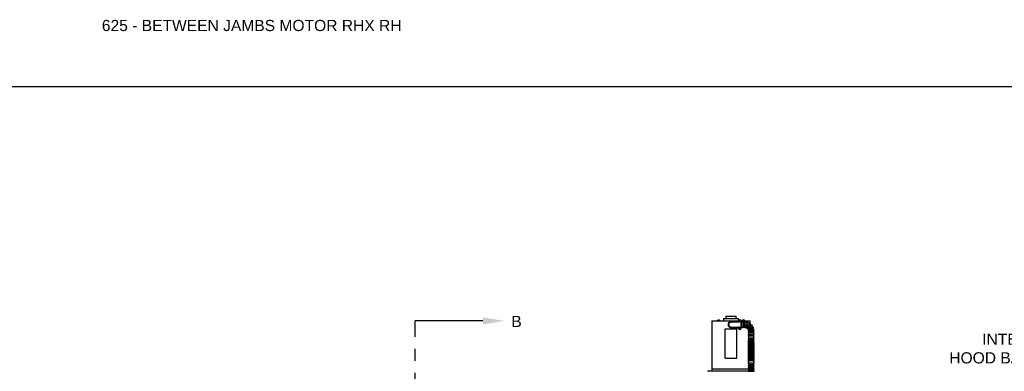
# Model space of a CAD drawing. Header units: inches. Extents: x 169.6 to 213.7, y 195.1 to 247.7.
# Tile 26 of 48: x 200.7 to 209, y 205.4 to 208.4. Entities that reach past the tile are written whole.
import ezdxf
from ezdxf import colors
from ezdxf.entities.mleader import LeaderData, LeaderLine
from ezdxf.math import Vec2, Vec3

# ---------------------------------------------------------------- set-up
doc = ezdxf.new("R2010")
doc.units = ezdxf.units.IN
doc.header["$LTSCALE"] = 0.25
doc.header["$MEASUREMENT"] = 0
doc.linetypes.add('CENTER', pattern=[2, 1.25, -0.25, 0.25, -0.25])
for name, color, linetype in [('ANNOTATIONS', 1, 'Continuous'), ('RHX RH F.O.H.', 7, 'Continuous'), ('SECTION CUTS', 6, 'CENTER')]:
    doc.layers.add(name, color=color, linetype=linetype)
doc.styles.add('ARIAL', font='arial.ttf', dxfattribs={"height": 0.09375})
doc.styles.get("Standard").update_dxf_attribs({"font": 'romans.shx'})

msp = doc.modelspace()

# ---------------------------------------------------------------- linework, layer by layer
at = {"layer": 'defpoints'}
msp.add_lwpolyline([(213.72204, 195.07023), (194.25216, 195.07023), (194.25216, 207.80534), (213.72204, 207.80534)], close=True, dxfattribs=at)
at = {"layer": 'RHX RH F.O.H.', "linetype": 'Continuous'}
for p, q in [((206.55689, 205.83908), (206.78213, 205.83908)), ((206.60443, 205.84063), (206.62513, 205.84063)), ((206.60697, 205.84637), (206.60697, 205.84263)), ((206.60697, 205.84263), (206.60697, 205.84637)), ((206.60697, 205.84063), (206.60697, 205.84606)), ((206.60697, 205.84263), (206.60697, 205.84263)), ((206.60698, 205.84606), (206.60743, 205.84606)), ((206.60698, 205.84606), (206.60698, 205.84063)), ((206.60743, 205.84663), (206.62213, 205.84663)), ((206.60743, 205.84063), (206.60743, 205.84606)), ((206.61479, 205.84063), (206.61479, 205.84606)), ((206.62215, 205.84606), (206.62215, 205.84063)), ((206.62215, 205.84606), (206.6226, 205.84606)), ((206.6226, 205.84063), (206.6226, 205.84606)), ((206.65464, 205.85808), (206.78264, 205.85808)), ((206.67629, 205.87808), (206.76099, 205.87808)), ((206.76539, 205.83515), (206.71864, 205.83108)), ((206.71864, 205.82858), (206.76539, 205.83265)), ((206.78189, 205.83658), (206.76539, 205.83515)), ((206.76539, 205.83265), (206.76539, 205.83515)), ((206.76539, 205.83265), (206.78189, 205.83408)), ((206.78189, 205.83033), (206.78189, 205.83673)), ((206.78907, 205.8362), (206.79308, 205.83625)), ((206.78925, 205.83809), (206.79318, 205.83727)), ((206.79226, 205.83232), (206.79308, 205.83625)), ((206.79253, 205.83579), (206.79308, 205.83625)), ((206.79318, 205.83727), (206.79273, 205.83782)), ((206.79318, 205.83727), (206.79308, 205.83625)), ((206.7941, 205.83615), (206.79308, 205.83625)), ((206.79313, 205.84128), (206.79318, 205.83727)), ((206.79318, 205.83727), (206.7942, 205.83717)), ((206.7941, 205.83615), (206.7942, 205.83717)), ((206.79415, 205.83213), (206.7941, 205.83615)), ((206.7941, 205.83615), (206.79456, 205.8356)), ((206.79803, 205.83533), (206.7941, 205.83615)), ((206.79502, 205.8411), (206.7942, 205.83717)), ((206.79475, 205.83762), (206.7942, 205.83717)), ((206.79822, 205.83722), (206.7942, 205.83717)), ((206.80515, 205.83908), (206.88039, 205.83908)), ((206.80539, 205.83708), (206.80539, 205.83708)), ((206.80539, 205.77893), (206.80539, 205.83673)), ((206.81215, 205.84063), (206.83285, 205.84063)), ((206.81401, 205.84063), (206.81401, 205.84606)), ((206.81431, 205.84063), (206.81431, 205.84606)), ((206.81501, 205.84663), (206.83, 205.84663)), ((206.81644, 205.84606), (206.81718, 205.84606)), ((206.81644, 205.84606), (206.81644, 205.84063)), ((206.81718, 205.84063), (206.81718, 205.84606)), ((206.81897, 205.84263), (206.81897, 205.84637)), ((206.81897, 205.84263), (206.82186, 205.84263)), ((206.82186, 205.84637), (206.82186, 205.84263)), ((206.82364, 205.84606), (206.82463, 205.84606)), ((206.82364, 205.84606), (206.82364, 205.84063)), ((206.82463, 205.84063), (206.82463, 205.84606)), ((206.83069, 205.84063), (206.83069, 205.84606)), ((206.83099, 205.84063), (206.83099, 205.84606)), ((206.66864, 205.52596), (206.66864, 205.77346)), ((206.66864, 205.77346), (206.76864, 205.77346)), ((206.76539, 205.78302), (206.71864, 205.78708)), ((206.71864, 205.78458), (206.76539, 205.78052)), ((206.74351, 205.83075), (206.78189, 205.83075)), ((206.78189, 205.78492), (206.74351, 205.78492)), ((206.76539, 205.78052), (206.76539, 205.78302)), ((206.78189, 205.78158), (206.76539, 205.78302)), ((206.76539, 205.78052), (206.78189, 205.77908)), ((206.76864, 205.52596), (206.76864, 205.77346)), ((206.78189, 205.83033), (206.78874, 205.83033)), ((206.78877, 205.78534), (206.78189, 205.78534)), ((206.78189, 205.78534), (206.78189, 205.77893)), ((206.78904, 205.77867), (206.79301, 205.77929)), ((206.78954, 205.77684), (206.79328, 205.7783)), ((206.79154, 205.78303), (206.79301, 205.77929)), ((206.79301, 205.77929), (206.79239, 205.77965)), ((206.79292, 205.77768), (206.79328, 205.7783)), ((206.79301, 205.77929), (206.794, 205.77956)), ((206.79301, 205.77929), (206.79328, 205.7783)), ((206.79427, 205.77857), (206.79328, 205.7783)), ((206.7939, 205.77434), (206.79328, 205.7783)), ((206.79338, 205.78353), (206.794, 205.77956)), ((206.79774, 205.78103), (206.794, 205.77956)), ((206.79436, 205.78018), (206.794, 205.77956)), ((206.79427, 205.77857), (206.794, 205.77956)), ((206.79824, 205.77919), (206.79427, 205.77857)), ((206.79427, 205.77857), (206.79489, 205.77822)), ((206.79574, 205.77483), (206.79427, 205.77857)), ((206.80539, 205.78534), (206.79851, 205.78534)), ((206.79855, 205.83033), (206.80539, 205.83033)), ((206.80539, 205.77858), (206.80539, 205.77858)), ((206.80605, 205.78576), (206.80605, 205.82951)), ((206.81709, 205.82951), (206.81709, 205.78576)), ((206.82334, 205.78576), (206.82334, 205.82951)), ((206.83272, 205.82951), (206.83272, 205.78576)), ((206.83897, 205.82876), (206.83897, 205.82951)), ((206.8959, 205.79938), (206.89584, 205.79934)), ((206.86543, 205.74701), (206.90918, 205.74701)), ((206.90918, 205.74076), (206.86543, 205.74076)), ((206.86543, 205.73138), (206.90918, 205.73138)), ((206.90918, 205.72513), (206.86543, 205.72513)), ((206.86543, 205.71576), (206.90918, 205.71576)), ((206.90918, 205.70951), (206.86543, 205.70951)), ((206.86543, 205.69752), (206.90918, 205.69752)), ((206.90918, 205.69127), (206.86543, 205.69127)), ((206.86543, 205.67564), (206.86543, 205.66864)), ((206.90918, 205.66862), (206.90918, 205.67563)), ((206.86543, 205.66046), (206.86543, 205.65726)), ((206.90918, 205.65728), (206.90918, 205.66049)), ((206.66864, 205.52596), (206.76864, 205.52596)), ((206.86286, 205.43433), (206.55689, 205.43433)), ((206.86543, 205.49495), (206.86543, 205.48695)), ((206.86543, 205.47982), (206.86543, 205.47543)), ((206.90918, 205.47048), (206.86543, 205.47048)), ((206.86543, 205.46423), (206.90918, 205.46423)), ((206.90918, 205.45486), (206.86543, 205.45486)), ((206.86543, 205.44861), (206.90918, 205.44861)), ((206.90918, 205.43923), (206.86543, 205.43923)), ((206.86543, 205.43298), (206.90918, 205.43298)), ((206.90918, 205.42361), (206.86543, 205.42361)), ((206.90918, 205.48696), (206.90918, 205.49493)), ((206.90918, 205.47543), (206.90918, 205.47985)), ((206.91543, 205.41616), (206.52168, 205.41616)), ((206.86543, 205.41736), (206.90918, 205.41736))]:
    msp.add_line(p, q, dxfattribs=at)
at = {"layer": 'RHX RH F.O.H.', "linetype": 'Continuous', "flags": 128}
for points in [[(206.72601, 205.78394), (206.72287, 205.78319), (206.71864, 205.78283)], [(206.90523, 205.7791), (206.90538, 205.77916), (206.90552, 205.77921), (206.90563, 205.77925), (206.90573, 205.77928), (206.9058, 205.77931), (206.90585, 205.77933), (206.90588, 205.77934), (206.90589, 205.77934)], [(206.90918, 205.64709), (206.90916, 205.64767), (206.90863, 205.64996), (206.90742, 205.65216), (206.90556, 205.65419), (206.90311, 205.656), (206.90016, 205.65752), (206.89679, 205.65871), (206.89312, 205.65952), (206.88926, 205.65993), (206.88534, 205.65993), (206.88148, 205.65952), (206.87781, 205.65871), (206.87444, 205.65752), (206.87149, 205.656), (206.86905, 205.65419), (206.86719, 205.65216), (206.86598, 205.64996), (206.86545, 205.64767), (206.86543, 205.64709)], [(206.90918, 205.63447), (206.90916, 205.63505), (206.90863, 205.63734), (206.90742, 205.63954), (206.90556, 205.64157), (206.90311, 205.64338), (206.90016, 205.6449), (206.89679, 205.64609), (206.89312, 205.6469), (206.88926, 205.64731), (206.88534, 205.64731), (206.88148, 205.6469), (206.87781, 205.64609), (206.87444, 205.6449), (206.87149, 205.64338), (206.86905, 205.64157), (206.86719, 205.63954), (206.86598, 205.63734), (206.86545, 205.63505), (206.86543, 205.63447)], [(206.90918, 205.62185), (206.90916, 205.62242), (206.90863, 205.62472), (206.90742, 205.62692), (206.90556, 205.62895), (206.90311, 205.63076), (206.90016, 205.63228), (206.89679, 205.63347), (206.89312, 205.63428), (206.88926, 205.63469), (206.88534, 205.63469), (206.88148, 205.63428), (206.87781, 205.63347), (206.87444, 205.63228), (206.87149, 205.63076), (206.86905, 205.62895), (206.86719, 205.62692), (206.86598, 205.62472), (206.86545, 205.62242), (206.86543, 205.62185)], [(206.90918, 205.60923), (206.90916, 205.6098), (206.90863, 205.6121), (206.90742, 205.61429), (206.90556, 205.61633), (206.90311, 205.61814), (206.90016, 205.61966), (206.89679, 205.62085), (206.89312, 205.62166), (206.88926, 205.62207), (206.88534, 205.62207), (206.88148, 205.62166), (206.87781, 205.62085), (206.87444, 205.61966), (206.87149, 205.61814), (206.86905, 205.61633), (206.86719, 205.61429), (206.86598, 205.6121), (206.86545, 205.6098), (206.86543, 205.60923)], [(206.90918, 205.59661), (206.90916, 205.59718), (206.90863, 205.59948), (206.90742, 205.60167), (206.90556, 205.60371), (206.90311, 205.60552), (206.90016, 205.60704), (206.89679, 205.60822), (206.89312, 205.60904), (206.88926, 205.60945), (206.88534, 205.60945), (206.88148, 205.60904), (206.87781, 205.60822), (206.87444, 205.60704), (206.87149, 205.60552), (206.86905, 205.60371), (206.86719, 205.60167), (206.86598, 205.59948), (206.86545, 205.59718), (206.86543, 205.59661)], [(206.90918, 205.58398), (206.90916, 205.58456), (206.90863, 205.58685), (206.90742, 205.58905), (206.90556, 205.59109), (206.90311, 205.5929), (206.90016, 205.59442), (206.89679, 205.5956), (206.89312, 205.59642), (206.88926, 205.59683), (206.88534, 205.59683), (206.88148, 205.59642), (206.87781, 205.5956), (206.87444, 205.59442), (206.87149, 205.5929), (206.86905, 205.59109), (206.86719, 205.58905), (206.86598, 205.58685), (206.86545, 205.58456), (206.86543, 205.58398)], [(206.90918, 205.57136), (206.90916, 205.57194), (206.90863, 205.57423), (206.90742, 205.57643), (206.90556, 205.57847), (206.90311, 205.58028), (206.90016, 205.5818), (206.89679, 205.58298), (206.89312, 205.5838), (206.88926, 205.58421), (206.88534, 205.58421), (206.88148, 205.5838), (206.87781, 205.58298), (206.87444, 205.5818), (206.87149, 205.58028), (206.86905, 205.57847), (206.86719, 205.57643), (206.86598, 205.57423), (206.86545, 205.57194), (206.86543, 205.57136)], [(206.90918, 205.49132), (206.91064, 205.49293), (206.91172, 205.49485), (206.91225, 205.49686), (206.91219, 205.49907), (206.91155, 205.50111), (206.91038, 205.50298), (206.90868, 205.50473), (206.90641, 205.50634), (206.90359, 205.50775), (206.90037, 205.50891), (206.89685, 205.50978), (206.89312, 205.51036), (206.88926, 205.51066), (206.88536, 205.51066), (206.88151, 205.51037), (206.87779, 205.50979), (206.87429, 205.50893), (206.87109, 205.50779), (206.86824, 205.50636), (206.86581, 205.50463), (206.8641, 205.50283), (206.86297, 205.50091), (206.86239, 205.49891), (206.8623, 205.49779)], [(206.90918, 205.55874), (206.90916, 205.55932), (206.90863, 205.56161), (206.90742, 205.56381), (206.90556, 205.56585), (206.90311, 205.56766), (206.90016, 205.56918), (206.89679, 205.57036), (206.89312, 205.57118), (206.88926, 205.57159), (206.88534, 205.57159), (206.88148, 205.57118), (206.87781, 205.57036), (206.87444, 205.56918), (206.87149, 205.56766), (206.86905, 205.56585), (206.86719, 205.56381), (206.86598, 205.56161), (206.86545, 205.55932), (206.86543, 205.55874)], [(206.90918, 205.54612), (206.90916, 205.5467), (206.90863, 205.54899), (206.90742, 205.55119), (206.90556, 205.55323), (206.90311, 205.55504), (206.90016, 205.55656), (206.89679, 205.55774), (206.89312, 205.55856), (206.88926, 205.55897), (206.88534, 205.55897), (206.88148, 205.55856), (206.87781, 205.55774), (206.87444, 205.55656), (206.87149, 205.55504), (206.86905, 205.55323), (206.86719, 205.55119), (206.86598, 205.54899), (206.86545, 205.5467), (206.86543, 205.54612)], [(206.90918, 205.5335), (206.90916, 205.53408), (206.90863, 205.53637), (206.90742, 205.53857), (206.90556, 205.54061), (206.90311, 205.54242), (206.90016, 205.54394), (206.89679, 205.54512), (206.89312, 205.54593), (206.88926, 205.54635), (206.88534, 205.54635), (206.88148, 205.54593), (206.87781, 205.54512), (206.87444, 205.54394), (206.87149, 205.54242), (206.86905, 205.54061), (206.86719, 205.53857), (206.86598, 205.53637), (206.86545, 205.53408), (206.86543, 205.5335)], [(206.90918, 205.52088), (206.90916, 205.52146), (206.90863, 205.52375), (206.90742, 205.52595), (206.90556, 205.52799), (206.90311, 205.52979), (206.90016, 205.53132), (206.89679, 205.5325), (206.89312, 205.53331), (206.88926, 205.53373), (206.88534, 205.53373), (206.88148, 205.53331), (206.87781, 205.5325), (206.87444, 205.53132), (206.87149, 205.52979), (206.86905, 205.52799), (206.86719, 205.52595), (206.86598, 205.52375), (206.86545, 205.52146), (206.86543, 205.52088)], [(206.90918, 205.50826), (206.90916, 205.50884), (206.90863, 205.51113), (206.90742, 205.51333), (206.90556, 205.51537), (206.90311, 205.51717), (206.90016, 205.5187), (206.89679, 205.51988), (206.89312, 205.52069), (206.88926, 205.52111), (206.88534, 205.52111), (206.88148, 205.52069), (206.87781, 205.51988), (206.87444, 205.5187), (206.87149, 205.51717), (206.86905, 205.51537), (206.86719, 205.51333), (206.86598, 205.51113), (206.86545, 205.50884), (206.86543, 205.50826)]]:
    msp.add_lwpolyline(points, dxfattribs=at)
at = {"layer": 'RHX RH F.O.H.', "linetype": 'Continuous'}
for centre, radius, start, end in [((206.71864, 205.80783), 0.025, 72.865951, 270), ((206.71864, 205.80783), 0.02325, 90, 270), ((206.79364, 205.83673), 0.01175, 0, 180), ((206.79364, 205.83671), 0.00805, 296.967517, 243.032464), ((206.80886, 205.83524), 0.01982, 171.724846, 177.226654), ((206.80676, 205.9735), 0.13843, 262.658654, 264.101907), ((206.78033, 205.70028), 0.1381, 84.848654, 86.295382), ((206.93038, 205.82337), 0.13841, 174.850261, 176.293774), ((206.79511, 205.8519), 0.01979, 261.720947, 267.23051), ((206.93037, 205.8236), 0.13837, 172.657611, 174.101486), ((206.79217, 205.82151), 0.01979, 81.720932, 87.230568), ((206.65697, 205.84981), 0.13832, 352.657197, 354.101661), ((206.80696, 205.97314), 0.1381, 264.848654, 266.295382), ((206.6569, 205.85005), 0.13841, 354.850261, 356.293774), ((206.78053, 205.69992), 0.13844, 82.658678, 84.101884), ((206.77842, 205.83818), 0.01982, 351.725236, 357.226264), ((206.82022, 205.82951), 0.00312, 0, 180), ((206.83584, 205.82951), 0.00312, 0, 180), ((206.71864, 205.80783), 0.02075, 90, 270), ((206.79364, 205.77893), 0.01175, 180, 0), ((206.79364, 205.77893), 0.00805, 116.57246, 63.42754), ((206.82938, 205.64659), 0.1381, 105.53307, 106.979782), ((206.80841, 205.78293), 0.01983, 192.409835, 197.910238), ((206.75758, 205.91161), 0.13851, 283.342901, 284.785345), ((206.79764, 205.76416), 0.01984, 102.411161, 107.908601), ((206.92623, 205.81497), 0.13842, 193.341992, 194.785436), ((206.9262, 205.81473), 0.13833, 195.534265, 196.978587), ((206.66109, 205.74314), 0.13832, 15.53407, 16.978551), ((206.78964, 205.79371), 0.01984, 282.411161, 287.908601), ((206.82971, 205.64625), 0.13852, 103.342891, 104.785297), ((206.7579, 205.9113), 0.13813, 285.533191, 286.979661), ((206.66102, 205.74288), 0.13846, 13.342197, 14.785231), ((206.77887, 205.77493), 0.01983, 12.410211, 17.909862), ((206.82022, 205.78576), 0.00312, 180, 0), ((206.83584, 205.78576), 0.00313, 180, 0), ((206.8373, 205.75763), 0.02812, 80.067092, 86.623475), ((206.8373, 205.75763), 0.07187, 76.261927, 88.651946), ((206.84516, 205.78464), 0.00313, 166.953055, 340.583578), ((206.8373, 205.75763), 0.02812, 62.171306, 67.420747), ((206.85309, 205.78091), 0.00313, 149.048124, 325.863385), ((206.85739, 205.82664), 0.00313, 343.768316, 163.768316), ((206.8373, 205.75763), 0.02812, 44.303924, 49.542369), ((206.85948, 205.77493), 0.00313, 131.143193, 304.773715), ((206.8373, 205.75763), 0.07187, 58.358749, 71.270689), ((206.86372, 205.76728), 0.00313, 113.238261, 286.868784), ((206.8373, 205.75763), 0.02812, 26.389642, 31.615311), ((206.86541, 205.75869), 0.00313, 95.33333, 270.362535), ((206.8373, 205.75763), 0.02812, 8.462268, 13.702663), ((206.87764, 205.81712), 0.00313, 325.863385, 145.863385), ((206.8373, 205.75763), 0.07187, 40.455028, 53.351347), ((206.89397, 205.80184), 0.00313, 307.958454, 127.958454), ((206.8373, 205.75763), 0.07188, 22.565227, 35.466832), ((206.90482, 205.78228), 0.00313, 290.053523, 110.053523), ((206.8373, 205.75763), 0.07188, 4.643888, 17.550794), ((206.90913, 205.76033), 0.00313, 272.148592, 92.148592), ((206.86543, 205.74388), 0.00313, 90, 270), ((206.86543, 205.72826), 0.00313, 90, 270), ((206.86543, 205.71263), 0.00313, 90, 270), ((206.86543, 205.69439), 0.00313, 90, 270), ((206.90918, 205.74388), 0.00313, 270, 90), ((206.90918, 205.72826), 0.00313, 270, 90), ((206.90918, 205.71263), 0.00313, 270, 90), ((206.90918, 205.69439), 0.00313, 270, 90), ((206.86543, 205.46736), 0.00313, 90, 270), ((206.86543, 205.45173), 0.00313, 90, 270), ((206.86543, 205.43611), 0.00313, 90, 270), ((206.86543, 205.42048), 0.00313, 90, 270), ((206.90918, 205.46736), 0.00313, 270, 90), ((206.90918, 205.45173), 0.00313, 270, 90), ((206.90918, 205.43611), 0.00313, 270, 90), ((206.90918, 205.42048), 0.00313, 270, 90)]:
    msp.add_arc(centre, radius, start, end, dxfattribs=at)
for points in [[(206.55689, 205.83908), (206.55689, 205.78283)], [(206.60443, 205.84063), (206.60443, 205.83908)], [(206.61235, 205.84663), (206.61479, 205.84606)], [(206.61971, 205.84663), (206.62215, 205.84606)], [(206.62513, 205.83908), (206.62513, 205.84063)], [(206.65464, 205.85808), (206.65464, 205.83908)], [(206.67629, 205.87808), (206.67629, 205.85808)], [(206.76099, 205.85808), (206.76099, 205.87808)], [(206.78264, 205.84086), (206.78264, 205.85808)], [(206.81215, 205.84063), (206.81215, 205.83908)], [(206.81423, 205.84616), (206.81401, 205.84606)], [(206.81573, 205.84663), (206.81644, 205.84606)], [(206.82868, 205.84663), (206.83069, 205.84606)], [(206.83076, 205.84616), (206.83099, 205.84606)], [(206.83285, 205.83908), (206.83285, 205.84063)], [(206.88039, 205.8186), (206.88039, 205.83908)], [(206.55689, 205.78283), (206.55689, 205.43433)], [(206.81709, 205.82951), (206.80605, 205.82951)], [(206.80605, 205.78576), (206.81709, 205.78576)], [(206.83272, 205.82951), (206.82334, 205.82951)], [(206.82334, 205.78576), (206.83272, 205.78576)], [(206.86543, 205.75557), (206.86543, 205.74701)], [(206.88039, 205.81516), (206.88039, 205.81565)], [(206.90918, 205.74701), (206.90918, 205.7572)], [(206.86543, 205.74076), (206.86543, 205.73138)], [(206.86543, 205.72513), (206.86543, 205.71576)], [(206.86543, 205.70951), (206.86543, 205.69752)], [(206.86543, 205.69127), (206.86543, 205.68189)], [(206.90918, 205.73138), (206.90918, 205.74076)], [(206.90918, 205.71576), (206.90918, 205.72513)], [(206.90918, 205.69752), (206.90918, 205.70951)], [(206.90918, 205.68189), (206.90918, 205.69127)], [(206.86543, 205.64709), (206.86543, 205.64477)], [(206.86543, 205.63447), (206.86543, 205.63215)], [(206.86543, 205.62185), (206.86543, 205.61953)], [(206.86543, 205.60923), (206.86543, 205.60691)], [(206.86543, 205.59661), (206.86543, 205.59429)], [(206.86543, 205.58398), (206.86543, 205.58167)], [(206.90918, 205.64478), (206.90918, 205.64709)], [(206.90918, 205.63216), (206.90918, 205.63447)], [(206.90918, 205.61954), (206.90918, 205.62185)], [(206.90918, 205.60692), (206.90918, 205.60923)], [(206.90918, 205.5943), (206.90918, 205.59661)], [(206.90918, 205.58168), (206.90918, 205.58398)], [(206.86543, 205.57136), (206.86543, 205.56905)], [(206.86543, 205.55874), (206.86543, 205.55643)], [(206.86543, 205.54612), (206.86543, 205.54381)], [(206.86543, 205.5335), (206.86543, 205.53119)], [(206.86543, 205.52088), (206.86543, 205.51857)], [(206.86543, 205.50826), (206.86543, 205.5049)], [(206.90918, 205.56906), (206.90918, 205.57136)], [(206.90918, 205.55644), (206.90918, 205.55874)], [(206.90918, 205.54382), (206.90918, 205.54612)], [(206.90918, 205.5312), (206.90918, 205.5335)], [(206.90918, 205.51858), (206.90918, 205.52088)], [(206.90918, 205.5049), (206.90918, 205.50826)], [(206.55689, 205.43433), (206.55689, 205.41616)], [(206.86543, 205.47543), (206.86543, 205.47048)], [(206.86543, 205.46423), (206.86543, 205.45486)], [(206.86543, 205.44861), (206.86543, 205.43923)], [(206.86543, 205.43298), (206.86543, 205.42361)], [(206.90918, 205.47048), (206.90918, 205.47543)], [(206.90918, 205.45486), (206.90918, 205.46423)], [(206.90918, 205.43923), (206.90918, 205.44861)], [(206.90918, 205.42361), (206.90918, 205.43298)], [(206.86543, 205.41736), (206.86543, 205.41616)], [(206.90918, 205.41616), (206.90918, 205.41736)]]:
    msp.add_open_spline(points, degree=1, dxfattribs=at)
for points, knots in [([(206.60744, 205.84663), (206.60737, 205.8466), (206.60722, 205.84651), (206.60706, 205.84642), (206.60697, 205.84637)], [0, 0, 0, 0, 0.434692, 1, 1, 1, 1]), ([(206.60697, 205.84637), (206.60697, 205.84637), (206.60697, 205.8463), (206.60697, 205.84618), (206.60698, 205.84606)], [0, 0, 0, 0, 0.0387427, 1, 1, 1, 1]), ([(206.60697, 205.84606), (206.60697, 205.84609), (206.60697, 205.84622), (206.60697, 205.8463), (206.60697, 205.84637)], [0, 0, 0, 0, 0.21739037, 1, 1, 1, 1]), ([(206.60743, 205.84606), (206.60748, 205.84607), (206.60828, 205.84634), (206.6091, 205.84649), (206.60987, 205.84663)], [0, 0, 0, 0, 0.0645719, 1, 1, 1, 1]), ([(206.61479, 205.84606), (206.61494, 205.8461), (206.61574, 205.84637), (206.61656, 205.84651), (206.61723, 205.84663)], [0, 0, 0, 0, 0.1832784, 1, 1, 1, 1]), ([(206.6226, 205.84637), (206.62251, 205.84642), (206.62236, 205.84651), (206.6222, 205.8466), (206.62213, 205.84663)], [0, 0, 0, 0, 0.5652945, 1, 1, 1, 1]), ([(206.6226, 205.84606), (206.6226, 205.84618), (206.6226, 205.8463), (206.6226, 205.84637), (206.6226, 205.84637)], [0, 0, 0, 0, 0.9612573, 1, 1, 1, 1]), ([(206.81401, 205.84606), (206.8141, 205.84611), (206.81428, 205.8462), (206.81447, 205.84626), (206.81456, 205.84629)], [0, 0, 0, 0, 0.5071685, 1, 1, 1, 1]), ([(206.81431, 205.84606), (206.81435, 205.8461), (206.81458, 205.84637), (206.81482, 205.84651), (206.81501, 205.84663)], [0, 0, 0, 0, 0.1832747, 1, 1, 1, 1]), ([(206.81718, 205.84606), (206.81775, 205.84618), (206.81834, 205.8463), (206.81894, 205.84637), (206.81897, 205.84637)], [0, 0, 0, 0, 0.96126467, 1, 1, 1, 1]), ([(206.81897, 205.84637), (206.81899, 205.84642), (206.81903, 205.84651), (206.81907, 205.8466), (206.81909, 205.84663)], [0, 0, 0, 0, 0.5653078, 1, 1, 1, 1]), ([(206.82198, 205.84663), (206.82196, 205.8466), (206.82192, 205.84651), (206.82188, 205.84642), (206.82186, 205.84637)], [0, 0, 0, 0, 0.4346922, 1, 1, 1, 1]), ([(206.82186, 205.84637), (206.82232, 205.8463), (206.82292, 205.84622), (206.82351, 205.84609), (206.82364, 205.84606)], [0, 0, 0, 0, 0.78261843, 1, 1, 1, 1]), ([(206.82463, 205.84606), (206.82467, 205.84607), (206.82533, 205.84634), (206.826, 205.84649), (206.82663, 205.84663)], [0, 0, 0, 0, 0.0645801, 1, 1, 1, 1]), ([(206.83069, 205.84606), (206.83065, 205.8461), (206.83042, 205.84637), (206.83018, 205.84651), (206.82998, 205.84663)], [0, 0, 0, 0, 0.18327483, 1, 1, 1, 1]), ([(206.71593, 205.82827), (206.71542, 205.82812), (206.71336, 205.82754), (206.71023, 205.826), (206.70669, 205.82364), (206.70378, 205.82089), (206.70142, 205.81764), (206.69941, 205.81332), (206.69847, 205.80772), (206.69962, 205.80127), (206.70294, 205.79541), (206.70749, 205.7913), (206.71164, 205.78888), (206.71403, 205.78807), (206.71487, 205.78778)], [0, 0, 0, 0, 0.0284245, 0.1145036, 0.1855469, 0.2565213, 0.3280863, 0.3995972, 0.510368, 0.6272677, 0.7439783, 0.8650575, 0.9519617, 1, 1, 1, 1]), ([(206.83897, 205.78572), (206.83897, 205.78572), (206.83897, 205.78531), (206.83897, 205.78676), (206.83897, 205.79017), (206.83897, 205.79584), (206.83897, 205.80276), (206.83897, 205.81026), (206.83897, 205.81743), (206.83897, 205.82354), (206.83897, 205.82768), (206.83897, 205.82963), (206.83897, 205.8293), (206.83897, 205.82923)], [0, 0, 0, 0, 0.0013135, 0.108513, 0.2157089, 0.3230558, 0.4305374, 0.5380522, 0.6455319, 0.7529598, 0.8603404, 0.967688, 1, 1, 1, 1]), ([(206.85436, 205.8274), (206.85436, 205.82741), (206.85446, 205.82774), (206.85406, 205.82636), (206.85306, 205.82294), (206.85146, 205.81743), (206.84951, 205.81074), (206.84741, 205.80354), (206.84541, 205.79666), (206.84371, 205.79083), (206.84259, 205.78695), (206.84207, 205.78516), (206.84217, 205.7855), (206.84218, 205.78557)], [0, 0, 0, 0, 0.0061234, 0.1132956, 0.2204721, 0.3276974, 0.4350244, 0.5425036, 0.6501687, 0.7579871, 0.8657806, 0.9732018, 1, 1, 1, 1]), ([(206.84812, 205.78364), (206.84812, 205.78362), (206.848, 205.78323), (206.84842, 205.78464), (206.84938, 205.78795), (206.85097, 205.79341), (206.85291, 205.80008), (206.85502, 205.8073), (206.85702, 205.8142), (206.85873, 205.82006), (206.85988, 205.824), (206.86042, 205.82585), (206.86032, 205.82553), (206.8603, 205.82546)], [0, 0, 0, 0, 0.0034151, 0.110117, 0.21682, 0.3240492, 0.4317436, 0.5395534, 0.6472442, 0.7547481, 0.8620876, 0.9693097, 1, 1, 1, 1]), ([(206.87496, 205.81874), (206.87498, 205.81877), (206.87516, 205.81904), (206.87432, 205.8178), (206.87225, 205.81475), (206.869, 205.80995), (206.86506, 205.80415), (206.86085, 205.79794), (206.85685, 205.79204), (206.85348, 205.78706), (206.85127, 205.7838), (206.85028, 205.78233), (206.85048, 205.78264), (206.85052, 205.78269)], [0, 0, 0, 0, 0.0108019, 0.1179691, 0.2251415, 0.3323669, 0.4396956, 0.5471781, 0.6548467, 0.7626652, 0.8704467, 0.9778389, 1, 1, 1, 1]), ([(206.85563, 205.77911), (206.85572, 205.77924), (206.8559, 205.7795), (206.85784, 205.78237), (206.86086, 205.78681), (206.8647, 205.79247), (206.8689, 205.79867), (206.87299, 205.8047), (206.87651, 205.80989), (206.87897, 205.81353), (206.8802, 205.81533), (206.88006, 205.81513), (206.88002, 205.81507)], [0, 0, 0, 0, 0.09629531, 0.20302078, 0.3102366, 0.41795253, 0.52582547, 0.63359784, 0.7411861, 0.84860387, 0.95589862, 1, 1, 1, 1]), ([(206.89182, 205.80412), (206.89187, 205.80417), (206.89215, 205.80438), (206.8907, 205.80325), (206.88755, 205.8008), (206.8828, 205.79709), (206.87718, 205.79271), (206.87127, 205.78809), (206.86575, 205.78379), (206.86118, 205.78022), (206.85835, 205.77801), (206.85714, 205.77707), (206.85746, 205.77732), (206.85748, 205.77733)], [0, 0, 0, 0, 0.0260526, 0.1332047, 0.2403674, 0.3475897, 0.4549239, 0.5624178, 0.670098, 0.777914, 0.8856481, 0.9929453, 1, 1, 1, 1]), ([(206.8613, 205.7724), (206.86129, 205.77239), (206.86096, 205.77213), (206.86214, 205.77305), (206.86487, 205.77518), (206.86937, 205.77869), (206.87485, 205.78296), (206.88078, 205.78759), (206.88644, 205.79201), (206.89125, 205.79575), (206.89447, 205.79827), (206.89597, 205.79944), (206.8957, 205.79923), (206.89565, 205.79919)], [0, 0, 0, 0, 0.00444263, 0.11114363, 0.21785172, 0.32508912, 0.43278858, 0.54060042, 0.64829135, 0.75579639, 0.86313651, 0.97036082, 1, 1, 1, 1]), ([(206.90349, 205.78512), (206.90355, 205.78514), (206.90389, 205.78527), (206.90223, 205.78466), (206.89855, 205.78332), (206.89294, 205.78127), (206.88627, 205.77883), (206.87921, 205.77626), (206.87261, 205.77385), (206.86712, 205.77184), (206.86367, 205.77058), (206.86218, 205.77004), (206.86256, 205.77017), (206.86259, 205.77019)], [0, 0, 0, 0, 0.022536, 0.1296954, 0.2368629, 0.344089, 0.4514247, 0.558919, 0.6665998, 0.7744192, 0.8821689, 0.989491, 1, 1, 1, 1]), ([(206.86466, 205.7643), (206.86465, 205.76429), (206.86426, 205.76415), (206.86563, 205.76465), (206.86885, 205.76582), (206.87418, 205.76777), (206.88069, 205.77015), (206.88776, 205.77272), (206.89451, 205.77519), (206.90026, 205.77729), (206.90414, 205.7787), (206.90596, 205.77937), (206.90565, 205.77926), (206.90559, 205.77923)], [0, 0, 0, 0, 0.0024964, 0.1091999, 0.2158966, 0.3231185, 0.4308086, 0.5386169, 0.6463071, 0.7538105, 0.8611487, 0.9683697, 1, 1, 1, 1]), ([(206.90883, 205.76344), (206.90887, 205.76344), (206.90919, 205.76346), (206.90765, 205.7634), (206.90393, 205.76326), (206.8981, 205.76304), (206.89108, 205.76278), (206.88358, 205.7625), (206.87648, 205.76223), (206.8705, 205.762), (206.86661, 205.76186), (206.86487, 205.76179), (206.86525, 205.7618), (206.86531, 205.76181)], [0, 0, 0, 0, 0.0128897, 0.1200539, 0.2272246, 0.3344491, 0.4417781, 0.5492619, 0.6569314, 0.7647502, 0.8725243, 0.9799042, 1, 1, 1, 1]), ([(206.90903, 205.7572), (206.90908, 205.7572), (206.90946, 205.75721), (206.90782, 205.75715), (206.90407, 205.75701), (206.89821, 205.75679), (206.89117, 205.75653), (206.88368, 205.75625), (206.87661, 205.75598), (206.87069, 205.75576), (206.86687, 205.75562), (206.86517, 205.75555), (206.86555, 205.75557), (206.8656, 205.75557)], [0, 0, 0, 0, 0.01497, 0.1222661, 0.2295663, 0.3369183, 0.444343, 0.5518317, 0.6593467, 0.7668392, 0.8742697, 0.9816268, 1, 1, 1, 1]), ([(206.865, 205.68187), (206.86492, 205.68186), (206.86477, 205.68183), (206.86433, 205.68171), (206.86372, 205.68142), (206.86305, 205.68087), (206.8625, 205.68002), (206.86231, 205.67925), (206.8623, 205.67882), (206.8623, 205.67877)], [0, 0, 0, 0, 0.1167407, 0.2167306, 0.3577916, 0.5340055, 0.7403958, 0.9656145, 1, 1, 1, 1]), ([(206.8623, 205.67877), (206.86234, 205.67838), (206.86242, 205.67769), (206.86291, 205.67685), (206.86347, 205.6763), (206.86401, 205.67596), (206.86446, 205.67578), (206.86477, 205.6757), (206.86489, 205.67568), (206.86495, 205.67567)], [0, 0, 0, 0, 0.237848, 0.4294103, 0.5895152, 0.725292, 0.8344694, 0.9178037, 1, 1, 1, 1]), ([(206.90918, 205.65818), (206.90957, 205.65846), (206.91049, 205.65912), (206.91151, 205.66043), (206.91224, 205.66209), (206.91238, 205.6639), (206.91192, 205.66564), (206.91097, 205.66716), (206.90959, 205.6685), (206.90769, 205.66974), (206.90519, 205.67086), (206.90218, 205.67181), (206.89882, 205.67255), (206.89522, 205.67308), (206.89145, 205.6734), (206.88759, 205.67352), (206.88373, 205.67343), (206.87997, 205.67314), (206.87637, 205.67265), (206.87303, 205.67196), (206.87001, 205.67107), (206.86734, 205.66997), (206.86522, 205.66869), (206.86368, 205.66723), (206.86269, 205.66565), (206.86233, 205.66432), (206.86231, 205.66358), (206.8623, 205.66342)], [0, 0, 0, 0, 0.0275027, 0.064625, 0.0980942, 0.1305412, 0.164444, 0.1980784, 0.2348918, 0.277802, 0.3259569, 0.374037, 0.4208585, 0.4668655, 0.5124181, 0.5577439, 0.6030012, 0.6483061, 0.6937742, 0.7395825, 0.7859969, 0.8334614, 0.8826989, 0.9233842, 0.958366, 0.9910473, 1, 1, 1, 1]), ([(206.91027, 205.64331), (206.91048, 205.64359), (206.91126, 205.64465), (206.912, 205.64672), (206.91242, 205.64939), (206.91214, 205.65201), (206.91126, 205.6545), (206.90983, 205.65683), (206.90785, 205.65897), (206.90536, 205.6609), (206.90239, 205.66255), (206.89903, 205.66389), (206.89538, 205.66487), (206.89154, 205.66547), (206.8876, 205.6657), (206.88365, 205.66553), (206.87978, 205.66498), (206.87609, 205.66405), (206.87266, 205.66276), (206.86958, 205.66111), (206.86692, 205.65913), (206.86478, 205.65685), (206.86326, 205.65434), (206.86243, 205.65188), (206.86234, 205.65029), (206.8623, 205.64961)], [0, 0, 0, 0, 0.01598819, 0.0611537, 0.10458995, 0.14679409, 0.18865991, 0.23108224, 0.27479032, 0.31985625, 0.36581954, 0.41210953, 0.45834071, 0.50445333, 0.55048325, 0.59650471, 0.64259258, 0.68882269, 0.73528575, 0.78204982, 0.82909811, 0.8760771, 0.92226345, 0.9668976, 1, 1, 1, 1]), ([(206.86567, 205.68191), (206.86587, 205.68193), (206.86631, 205.68197), (206.86985, 205.68204), (206.87535, 205.68209), (206.88227, 205.68212), (206.88974, 205.68212), (206.89693, 205.6821), (206.90309, 205.68206), (206.90724, 205.68199), (206.90922, 205.68194), (206.90901, 205.68191), (206.90898, 205.68191)], [0, 0, 0, 0, 0.088731, 0.2006601, 0.3125862, 0.424507, 0.5364218, 0.6483341, 0.7602467, 0.8721652, 0.9840885, 1, 1, 1, 1]), ([(206.90886, 205.67565), (206.90886, 205.67566), (206.90886, 205.6757), (206.90611, 205.67577), (206.9012, 205.67583), (206.8946, 205.67587), (206.88722, 205.67588), (206.87988, 205.67587), (206.87335, 205.67583), (206.86846, 205.67577), (206.86568, 205.6757), (206.8657, 205.67566), (206.86571, 205.67564)], [0, 0, 0, 0, 0.0621956, 0.1708684, 0.2796683, 0.3883615, 0.4965893, 0.6042764, 0.711953, 0.8201577, 0.928836, 1, 1, 1, 1]), ([(206.90889, 205.6605), (206.9089, 205.66101), (206.90892, 205.66231), (206.90613, 205.66425), (206.90122, 205.66604), (206.89463, 205.6672), (206.88725, 205.66759), (206.8799, 205.66719), (206.87337, 205.66603), (206.86848, 205.66425), (206.86571, 205.66234), (206.86572, 205.66106), (206.86572, 205.66058)], [0, 0, 0, 0, 0.0701577, 0.1783798, 0.2867283, 0.3949717, 0.5027528, 0.6099949, 0.7172242, 0.8249778, 0.933204, 1, 1, 1, 1]), ([(206.90918, 205.67562), (206.90921, 205.67562), (206.90933, 205.67563), (206.90947, 205.67564), (206.90974, 205.67568), (206.9101, 205.67577), (206.91065, 205.67598), (206.91131, 205.67642), (206.91194, 205.67718), (206.91232, 205.6782), (206.91232, 205.67932), (206.91197, 205.68028), (206.91144, 205.68097), (206.91087, 205.68142), (206.91036, 205.68167), (206.90998, 205.6818), (206.90977, 205.68184), (206.90969, 205.68185), (206.90967, 205.68186)], [0, 0, 0, 0, 0.0329293, 0.1291352, 0.1801533, 0.2224361, 0.2731608, 0.348214, 0.4323005, 0.5284289, 0.6275441, 0.7185403, 0.7923497, 0.855002, 0.907332, 0.9474945, 0.9813076, 1, 1, 1, 1]), ([(206.8623, 205.66342), (206.86234, 205.66293), (206.86243, 205.66184), (206.86318, 205.66032), (206.86418, 205.65906), (206.86505, 205.65843), (206.86543, 205.65816)], [0, 0, 0, 0, 0.2252952, 0.4983116, 0.7839012, 1, 1, 1, 1]), ([(206.91027, 205.63069), (206.91048, 205.63097), (206.91126, 205.63203), (206.912, 205.6341), (206.91242, 205.63677), (206.91214, 205.63939), (206.91126, 205.64188), (206.90983, 205.6442), (206.90785, 205.64635), (206.90536, 205.64827), (206.90239, 205.64993), (206.89903, 205.65127), (206.89538, 205.65225), (206.89154, 205.65285), (206.8876, 205.65308), (206.88365, 205.65291), (206.87978, 205.65236), (206.87609, 205.65143), (206.87266, 205.65014), (206.86958, 205.64849), (206.86692, 205.64651), (206.86478, 205.64423), (206.86326, 205.64172), (206.86243, 205.63926), (206.86234, 205.63767), (206.8623, 205.63699)], [0, 0, 0, 0, 0.0159873, 0.0611533, 0.1045901, 0.1467937, 0.1886601, 0.2310824, 0.2747905, 0.3198565, 0.3658195, 0.4121097, 0.4583408, 0.5044531, 0.5504832, 0.5965047, 0.6425926, 0.6888227, 0.7352858, 0.7820506, 0.8290984, 0.876077, 0.9222634, 0.9668976, 1, 1, 1, 1]), ([(206.8623, 205.64961), (206.86233, 205.64908), (206.86239, 205.64768), (206.86298, 205.6455), (206.86387, 205.64398), (206.8643, 205.64324)], [0, 0, 0, 0, 0.2408585, 0.6264916, 1, 1, 1, 1]), ([(206.91027, 205.61807), (206.91048, 205.61835), (206.91126, 205.61941), (206.912, 205.62148), (206.91242, 205.62415), (206.91214, 205.62677), (206.91126, 205.62926), (206.90983, 205.63158), (206.90785, 205.63373), (206.90536, 205.63565), (206.90239, 205.63731), (206.89903, 205.63865), (206.89538, 205.63963), (206.89154, 205.64023), (206.8876, 205.64046), (206.88365, 205.64029), (206.87978, 205.63974), (206.87609, 205.63881), (206.87266, 205.63752), (206.86958, 205.63587), (206.86692, 205.63389), (206.86478, 205.63161), (206.86326, 205.6291), (206.86243, 205.62664), (206.86234, 205.62505), (206.8623, 205.62437)], [0, 0, 0, 0, 0.0159882, 0.0611542, 0.1045904, 0.1467946, 0.1886604, 0.2310832, 0.2747909, 0.3198572, 0.3658202, 0.4121102, 0.4583414, 0.5044537, 0.5504838, 0.5965052, 0.6425931, 0.6888232, 0.7352863, 0.7820508, 0.8290986, 0.8760785, 0.9222639, 0.9668981, 1, 1, 1, 1]), ([(206.8623, 205.63699), (206.86233, 205.63646), (206.86239, 205.63506), (206.86298, 205.63288), (206.86387, 205.63136), (206.8643, 205.63062)], [0, 0, 0, 0, 0.2408662, 0.6264975, 1, 1, 1, 1]), ([(206.91027, 205.60545), (206.91048, 205.60573), (206.91126, 205.60679), (206.912, 205.60886), (206.91242, 205.61153), (206.91214, 205.61415), (206.91126, 205.61663), (206.90983, 205.61896), (206.90785, 205.62111), (206.90536, 205.62303), (206.90239, 205.62469), (206.89903, 205.62602), (206.89538, 205.62701), (206.89154, 205.62761), (206.8876, 205.62784), (206.88365, 205.62767), (206.87978, 205.62712), (206.87609, 205.62619), (206.87266, 205.6249), (206.86958, 205.62325), (206.86692, 205.62127), (206.86478, 205.61899), (206.86326, 205.61648), (206.86243, 205.61402), (206.86234, 205.61243), (206.8623, 205.61175)], [0, 0, 0, 0, 0.0159878, 0.0611538, 0.1045905, 0.1467941, 0.1886604, 0.2310828, 0.2747909, 0.3198568, 0.3658198, 0.41211, 0.4583411, 0.5044534, 0.5504835, 0.596505, 0.6425928, 0.6888229, 0.735286, 0.7820508, 0.8290994, 0.876078, 0.9222634, 0.9668976, 1, 1, 1, 1]), ([(206.8623, 205.62437), (206.86233, 205.62384), (206.86239, 205.62244), (206.86298, 205.62026), (206.86387, 205.61874), (206.8643, 205.618)], [0, 0, 0, 0, 0.2408652, 0.6264949, 1, 1, 1, 1]), ([(206.91027, 205.59283), (206.91048, 205.59311), (206.91126, 205.59417), (206.912, 205.59624), (206.91242, 205.5989), (206.91214, 205.60153), (206.91126, 205.60401), (206.90983, 205.60634), (206.90785, 205.60849), (206.90536, 205.61041), (206.90239, 205.61207), (206.89903, 205.6134), (206.89538, 205.61439), (206.89154, 205.61499), (206.8876, 205.61521), (206.88365, 205.61505), (206.87978, 205.6145), (206.87609, 205.61357), (206.87266, 205.61228), (206.86958, 205.61063), (206.86692, 205.60865), (206.86478, 205.60637), (206.86326, 205.60386), (206.86243, 205.6014), (206.86234, 205.59981), (206.8623, 205.59913)], [0, 0, 0, 0, 0.01598819, 0.0611542, 0.10459046, 0.14679462, 0.18865952, 0.23108321, 0.27479092, 0.31985721, 0.36581954, 0.41211012, 0.45834132, 0.50445369, 0.55048373, 0.59650522, 0.6425931, 0.68882323, 0.73528631, 0.78205079, 0.82909944, 0.87607845, 0.92226391, 0.96689808, 1, 1, 1, 1]), ([(206.8623, 205.61175), (206.86233, 205.61121), (206.86239, 205.60982), (206.86298, 205.60763), (206.86387, 205.60612), (206.8643, 205.60538)], [0, 0, 0, 0, 0.2408662, 0.6264975, 1, 1, 1, 1]), ([(206.91027, 205.58021), (206.91048, 205.58049), (206.91126, 205.58155), (206.912, 205.58362), (206.91242, 205.58628), (206.91214, 205.58891), (206.91126, 205.59139), (206.90983, 205.59372), (206.90785, 205.59587), (206.90536, 205.59779), (206.90239, 205.59945), (206.89903, 205.60078), (206.89538, 205.60176), (206.89154, 205.60237), (206.8876, 205.60259), (206.88365, 205.60243), (206.87978, 205.60188), (206.87609, 205.60095), (206.87266, 205.59966), (206.86958, 205.59801), (206.86692, 205.59603), (206.86478, 205.59375), (206.86326, 205.59124), (206.86243, 205.58878), (206.86234, 205.58719), (206.8623, 205.58651)], [0, 0, 0, 0, 0.0159878, 0.0611538, 0.1045905, 0.1467947, 0.1886595, 0.2310828, 0.2747909, 0.3198568, 0.3658192, 0.41211, 0.458341, 0.5044534, 0.5504834, 0.5965049, 0.6425928, 0.6888229, 0.735286, 0.7820507, 0.8290994, 0.876078, 0.9222634, 0.9668976, 1, 1, 1, 1]), ([(206.8623, 205.59913), (206.86233, 205.59859), (206.86239, 205.5972), (206.86298, 205.59501), (206.86387, 205.5935), (206.8643, 205.59276)], [0, 0, 0, 0, 0.2408652, 0.6264949, 1, 1, 1, 1]), ([(206.91027, 205.56759), (206.91048, 205.56787), (206.91126, 205.56893), (206.912, 205.571), (206.91242, 205.57366), (206.91214, 205.57628), (206.91126, 205.57877), (206.90983, 205.5811), (206.90785, 205.58325), (206.90536, 205.58517), (206.90239, 205.58683), (206.89903, 205.58816), (206.89538, 205.58914), (206.89154, 205.58975), (206.8876, 205.58997), (206.88365, 205.58981), (206.87978, 205.58926), (206.87609, 205.58833), (206.87266, 205.58704), (206.86958, 205.58539), (206.86692, 205.58341), (206.86478, 205.58113), (206.86326, 205.57862), (206.86243, 205.57616), (206.86234, 205.57457), (206.8623, 205.57389)], [0, 0, 0, 0, 0.0159882, 0.0611542, 0.1045905, 0.1467946, 0.1886595, 0.2310832, 0.2747909, 0.3198572, 0.3658196, 0.4121101, 0.4583413, 0.5044537, 0.5504838, 0.5965053, 0.6425932, 0.6888233, 0.7352869, 0.7820508, 0.8290994, 0.8760784, 0.9222634, 0.9668981, 1, 1, 1, 1]), ([(206.8623, 205.58651), (206.86233, 205.58597), (206.86239, 205.58458), (206.86298, 205.58239), (206.86387, 205.58088), (206.8643, 205.58014)], [0, 0, 0, 0, 0.2408617, 0.6264975, 1, 1, 1, 1]), ([(206.91027, 205.55497), (206.91048, 205.55525), (206.91126, 205.55631), (206.912, 205.55838), (206.91242, 205.56104), (206.91214, 205.56366), (206.91126, 205.56615), (206.90983, 205.56848), (206.90785, 205.57063), (206.90536, 205.57255), (206.90239, 205.57421), (206.89903, 205.57554), (206.89538, 205.57652), (206.89154, 205.57713), (206.8876, 205.57735), (206.88365, 205.57719), (206.87978, 205.57664), (206.87609, 205.57571), (206.87266, 205.57442), (206.86958, 205.57277), (206.86692, 205.57079), (206.86478, 205.56851), (206.86326, 205.566), (206.86243, 205.56354), (206.86234, 205.56195), (206.8623, 205.56127)], [0, 0, 0, 0, 0.0159882, 0.0611527, 0.1045904, 0.1467936, 0.1886594, 0.2310826, 0.2747906, 0.3198565, 0.3658188, 0.4121096, 0.4583406, 0.5044529, 0.550483, 0.5965044, 0.6425922, 0.6888223, 0.7352859, 0.7820499, 0.8290985, 0.8760771, 0.9222625, 0.9668967, 1, 1, 1, 1]), ([(206.8623, 205.57389), (206.86233, 205.57335), (206.86239, 205.57196), (206.86298, 205.56977), (206.86387, 205.56826), (206.8643, 205.56752)], [0, 0, 0, 0, 0.2408652, 0.6264949, 1, 1, 1, 1]), ([(206.91027, 205.54235), (206.91048, 205.54262), (206.91126, 205.54369), (206.912, 205.54576), (206.91242, 205.54842), (206.91214, 205.55104), (206.91126, 205.55353), (206.90983, 205.55586), (206.90785, 205.55801), (206.90536, 205.55993), (206.90239, 205.56159), (206.89903, 205.56292), (206.89538, 205.5639), (206.89154, 205.56451), (206.8876, 205.56473), (206.88365, 205.56457), (206.87978, 205.56402), (206.87609, 205.56309), (206.87266, 205.56179), (206.86958, 205.56015), (206.86692, 205.55817), (206.86478, 205.55589), (206.86326, 205.55338), (206.86243, 205.55092), (206.86234, 205.54933), (206.8623, 205.54865)], [0, 0, 0, 0, 0.01598776, 0.06115281, 0.10459, 0.14679319, 0.18865901, 0.23108269, 0.27479077, 0.3198559, 0.3658189, 0.41210946, 0.45834064, 0.50445299, 0.55048305, 0.59650454, 0.6425924, 0.68882251, 0.73528611, 0.7820499, 0.82909853, 0.87607752, 0.92226251, 0.96689714, 1, 1, 1, 1]), ([(206.8623, 205.56127), (206.86233, 205.56073), (206.86239, 205.55934), (206.86298, 205.55715), (206.86387, 205.55564), (206.8643, 205.5549)], [0, 0, 0, 0, 0.2408551, 0.62649, 1, 1, 1, 1]), ([(206.91027, 205.52973), (206.91048, 205.53), (206.91126, 205.53107), (206.912, 205.53314), (206.91242, 205.5358), (206.91214, 205.53842), (206.91126, 205.54091), (206.90983, 205.54324), (206.90785, 205.54538), (206.90536, 205.54731), (206.90239, 205.54897), (206.89903, 205.5503), (206.89538, 205.55128), (206.89154, 205.55189), (206.8876, 205.55211), (206.88365, 205.55195), (206.87978, 205.5514), (206.87609, 205.55047), (206.87266, 205.54917), (206.86958, 205.54753), (206.86692, 205.54555), (206.86478, 205.54327), (206.86326, 205.54075), (206.86243, 205.5383), (206.86234, 205.5367), (206.8623, 205.53603)], [0, 0, 0, 0, 0.0159882, 0.0611527, 0.1045895, 0.1467936, 0.1886594, 0.2310826, 0.2747898, 0.3198557, 0.3658187, 0.4121095, 0.4583405, 0.5044528, 0.5504828, 0.5965043, 0.6425921, 0.6888222, 0.7352858, 0.7820499, 0.8290981, 0.8760771, 0.9222625, 0.9668967, 1, 1, 1, 1]), ([(206.8623, 205.54865), (206.86233, 205.54811), (206.86239, 205.54672), (206.86298, 205.54453), (206.86387, 205.54302), (206.8643, 205.54228)], [0, 0, 0, 0, 0.2408585, 0.6264916, 1, 1, 1, 1]), ([(206.91027, 205.51711), (206.91048, 205.51738), (206.91126, 205.51845), (206.912, 205.52052), (206.91242, 205.52318), (206.91214, 205.5258), (206.91126, 205.52829), (206.90983, 205.53062), (206.90785, 205.53276), (206.90536, 205.53469), (206.90239, 205.53635), (206.89903, 205.53768), (206.89538, 205.53866), (206.89154, 205.53927), (206.8876, 205.53949), (206.88365, 205.53933), (206.87978, 205.53878), (206.87609, 205.53785), (206.87266, 205.53655), (206.86958, 205.53491), (206.86692, 205.53293), (206.86478, 205.53065), (206.86326, 205.52813), (206.86243, 205.52568), (206.86234, 205.52408), (206.8623, 205.52341)], [0, 0, 0, 0, 0.01598776, 0.0611528, 0.10458904, 0.14679318, 0.18865946, 0.2310827, 0.27478991, 0.31985584, 0.36581883, 0.41210962, 0.45834063, 0.50445297, 0.55048302, 0.59650451, 0.64259227, 0.68882254, 0.73528613, 0.78204992, 0.82909854, 0.87607753, 0.92226252, 0.96689714, 1, 1, 1, 1]), ([(206.8623, 205.53603), (206.86233, 205.53549), (206.86239, 205.5341), (206.86298, 205.53191), (206.86387, 205.5304), (206.8643, 205.52966)], [0, 0, 0, 0, 0.2408551, 0.62649, 1, 1, 1, 1]), ([(206.90971, 205.50367), (206.91012, 205.50422), (206.91112, 205.50554), (206.91201, 205.50789), (206.91241, 205.51056), (206.91214, 205.51318), (206.91126, 205.51567), (206.90983, 205.518), (206.90785, 205.52014), (206.90536, 205.52207), (206.90239, 205.52372), (206.89903, 205.52506), (206.89538, 205.52604), (206.89154, 205.52665), (206.8876, 205.52687), (206.88365, 205.52671), (206.87978, 205.52616), (206.87609, 205.52523), (206.87266, 205.52393), (206.86958, 205.52229), (206.86692, 205.52031), (206.86478, 205.51803), (206.86326, 205.51551), (206.86243, 205.51306), (206.86234, 205.51146), (206.8623, 205.51079)], [0, 0, 0, 0, 0.0308404, 0.0753233, 0.1181044, 0.1596715, 0.2009054, 0.2426883, 0.2857358, 0.3301215, 0.375391, 0.4209829, 0.4665161, 0.5119325, 0.5572677, 0.6025945, 0.6479867, 0.6935191, 0.7392813, 0.7853395, 0.8316777, 0.8779476, 0.9234359, 0.9673972, 1, 1, 1, 1]), ([(206.8623, 205.52341), (206.86233, 205.52287), (206.86239, 205.52148), (206.86298, 205.51929), (206.86387, 205.51778), (206.8643, 205.51704)], [0, 0, 0, 0, 0.2408585, 0.6264916, 1, 1, 1, 1]), ([(206.8623, 205.51079), (206.86233, 205.51025), (206.86239, 205.50885), (206.86304, 205.50666), (206.86392, 205.5048), (206.86471, 205.50388), (206.86489, 205.50366)], [0, 0, 0, 0, 0.2121207, 0.5517486, 0.8935473, 1, 1, 1, 1]), ([(206.90892, 205.49479), (206.90892, 205.49558), (206.90894, 205.49748), (206.9061, 205.50028), (206.90115, 205.50278), (206.89456, 205.50439), (206.88718, 205.50493), (206.87982, 205.50435), (206.87328, 205.50271), (206.86841, 205.5002), (206.86566, 205.49746), (206.8657, 205.49565), (206.86571, 205.49493)], [0, 0, 0, 0, 0.0763311, 0.183463, 0.29041, 0.3972066, 0.5039024, 0.6105488, 0.717195, 0.8238888, 0.9306811, 1, 1, 1, 1]), ([(206.8623, 205.49779), (206.86233, 205.49729), (206.8624, 205.49608), (206.86308, 205.49424), (206.86411, 205.49259), (206.86505, 205.49171), (206.86543, 205.49137)], [0, 0, 0, 0, 0.2043836, 0.5004459, 0.8022439, 1, 1, 1, 1]), ([(206.8714, 205.48836), (206.87112, 205.48833), (206.86985, 205.48815), (206.86799, 205.48776), (206.86596, 205.48718), (206.86452, 205.48653), (206.8634, 205.48568), (206.8626, 205.48459), (206.86231, 205.48357), (206.8623, 205.48302), (206.8623, 205.48295)], [0, 0, 0, 0, 0.0582021, 0.2609505, 0.4715305, 0.6625251, 0.7825347, 0.8847441, 0.9854431, 1, 1, 1, 1]), ([(206.8623, 205.48295), (206.86237, 205.48246), (206.86249, 205.4815), (206.86324, 205.48042), (206.86411, 205.47968), (206.86481, 205.47924), (206.86531, 205.47906), (206.86543, 205.47902)], [0, 0, 0, 0, 0.222888, 0.4295771, 0.6475675, 0.9161063, 1, 1, 1, 1]), ([(206.90891, 205.47984), (206.90891, 205.4801), (206.90889, 205.48073), (206.90601, 205.48167), (206.90103, 205.4825), (206.89441, 205.48304), (206.88702, 205.48321), (206.87967, 205.48301), (206.87315, 205.48245), (206.86832, 205.4816), (206.86562, 205.48067), (206.86568, 205.48005), (206.86571, 205.4798)], [0, 0, 0, 0, 0.0750233, 0.1821169, 0.289027, 0.3957866, 0.5024469, 0.609059, 0.7156717, 0.8223326, 0.9290933, 1, 1, 1, 1]), ([(206.90918, 205.47904), (206.90939, 205.47912), (206.90999, 205.47934), (206.91079, 205.47988), (206.91169, 205.4808), (206.91229, 205.48207), (206.91235, 205.48357), (206.91184, 205.48488), (206.91105, 205.48581), (206.91011, 205.48649), (206.90881, 205.4871), (206.90742, 205.48757), (206.90616, 205.48782), (206.90577, 205.4879)], [0, 0, 0, 0, 0.0546041, 0.1576924, 0.2400937, 0.3199305, 0.3997635, 0.4795575, 0.5558421, 0.6414526, 0.7537441, 0.9244028, 1, 1, 1, 1])]:
    msp.add_open_spline(points, degree=3, knots=knots, dxfattribs=at)
at = {"layer": 'SECTION CUTS'}
msp.add_line((204.06581, 200.19168), (204.06581, 205.83894), dxfattribs=at)

# ---------------------------------------------------------------- texts
at = {"layer": 'ANNOTATIONS', "insert": (201.43451, 208.36436), "char_height": 0.09375, "width": 6.6097632, "attachment_point": 1, "line_spacing_factor": 0.86134, "style": 'ARIAL'}
msp.add_mtext('625 - BETWEEN JAMBS MOTOR RHX RH', dxfattribs=at)
at = {"layer": 'SECTION CUTS', "style": 'ARIAL'}
msp.add_text('B', height=0.09375, dxfattribs=at).set_placement((204.87384, 205.78725))

# ---------------------------------------------------------------- leaders
at = {"layer": 'ANNOTATIONS'}
ml = msp.add_multileader_mtext('Standard', dxfattribs=at)
ml.set_content('INTERNAL HOOD BAFFLE', color=256, style='ARIAL')
ml.set_leader_properties()
ml.build(insert=Vec2(0, 0))
ml.multileader.update_dxf_attribs({"dogleg_length": 0.36, "arrow_head_size": 0.09375})
ctx = ml.context
ctx.base_point, ctx.char_height, ctx.arrow_head_size, ctx.landing_gap_size, ctx.plane_origin = Vec3(208.47936, 205.68438), 0.09375, 0.09375, 0.09, Vec3(205.48826, 205.25116)
ctx.text_align_type = 2
notes = []
notes.append((ctx, [(1, (1, 1, 0), (209.664, 205.68438), (-1, 0), 0.09796, [(0, [(210.55338, 205.26105)], 0, [])])]))
ctx.mtext.insert, ctx.mtext.width, ctx.mtext.alignment, ctx.mtext.flow_direction = Vec3(209.47604, 205.73206), 1.0279765, 3, 5
at = {"layer": 'SECTION CUTS'}
ml = msp.add_multileader_mtext('Standard', dxfattribs=at)
ml.set_content('', color=256)
ml.set_leader_properties()
ml.build(insert=Vec2(0, 0))
ml.multileader.update_dxf_attribs({"dogleg_length": 0, "arrow_head_size": 0.18})
ctx = ml.context
ctx.base_point, ctx.char_height, ctx.arrow_head_size, ctx.landing_gap_size, ctx.plane_origin, ctx.plane_x_axis, ctx.plane_y_axis = Vec3(204.06581, 205.83894), 0.18, 0.18, 0, Vec3(204.81533, 205.83894), Vec3(0, 1), Vec3(-1, 0)
notes.append((ctx, [(0, (1, 1, 0), (204.06581, 205.83894), (1, 0), 0, [(0, [(204.81533, 205.83894)], 0, [])])]))
ctx.mtext.insert, ctx.mtext.text_direction, ctx.mtext.rotation, ctx.mtext.flow_direction = Vec3(203.97581, 205.83894), Vec3(0, 1), 1.5707963, 5
for ctx, leaders in notes:
    for number, flags, end, landing, length, lines in leaders:
        leader = LeaderData()
        leader.index, (leader.has_last_leader_line, leader.has_dogleg_vector, leader.attachment_direction) = number, flags
        leader.last_leader_point, leader.dogleg_vector, leader.dogleg_length = Vec3(end), Vec3(landing), length
        for number, points, colour, breaks in lines:
            line = LeaderLine()
            line.index, line.vertices, line.color, line.breaks = number, Vec3.list(points), colors.encode_raw_color(colour), breaks
            leader.lines.append(line)
        ctx.leaders.append(leader)

doc.saveas('drawing.dxf')
